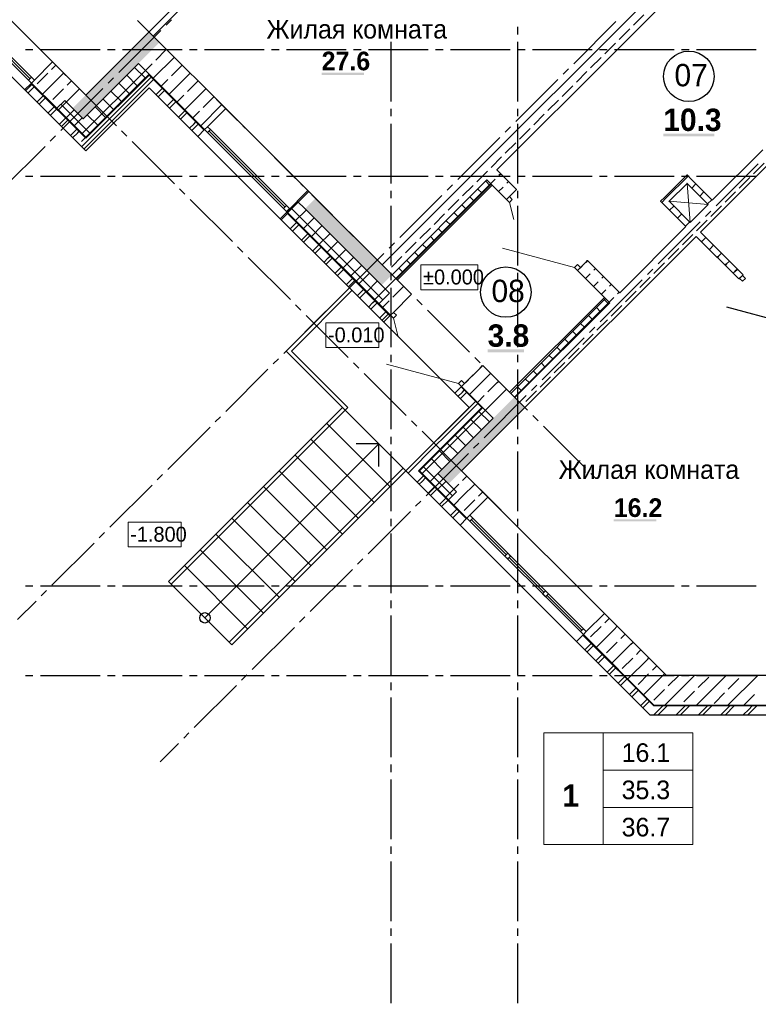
# Model space of a CAD drawing. Header units: millimetres. Extents: x 259029 to 2494469, y -731578 to -57567.
# Tile 157 of 253: x 462884 to 472791, y -617462 to -604248. Entities that reach past the tile are written whole.
import ezdxf

# ---------------------------------------------------------------- set-up
doc = ezdxf.new("R2010")
doc.units = ezdxf.units.MM
for name, color, linetype in [('PDF _Геометрия', 7, 'Continuous'), ('PDF _Сплошная заливка', 7, 'Continuous'), ('PDF _Текст', 7, 'Continuous')]:
    doc.layers.add(name, color=color, linetype=linetype)
doc.layers.add('Выноски', color=20, linetype='Continuous', lineweight=20)
doc.styles.add('PDF Century Gothic', font='GOTHIC.TTF')
doc.styles.add('PDF Century Gothic Bold', font='GOTHICB.TTF')
doc.styles.add('ГОСТ', font='GOST_Common.ttf')

msp = doc.modelspace()

# ---------------------------------------------------------------- linework, layer by layer
at = {"layer": 'PDF _Геометрия', "lineweight": 35}
for points in [[(466503.3, -601699.7), (466916.9, -602113.3), (464618.8, -604411.4), (463770.3, -605259.9)], [(464760.2, -604552.9), (464675.4, -604468), (467171.5, -601971.9)], [(463593.5, -605436.7), (463735, -605578.1), (464477.4, -604835.7)], [(472174.5, -606671), (471891.7, -606388.1), (471835.1, -606331.6), (471538.2, -606628.6), (471481.6, -606685.1), (471821, -607024.5)], [(471496, -606699.5), (471552.6, -606643), (471849.6, -606346)], [(471877.6, -606968), (471594.7, -606685.1), (471835.1, -606444.7), (472118, -606727.5)], [(471899.1, -606508.6), (471955.6, -606452)], [(467744.2, -607536.9), (466853.3, -606645.9)], [(472005.1, -606614.7), (472061.7, -606558.1)], [(466711.9, -606787.4), (467737.2, -607812.7)], [(471602.1, -606805.6), (471658.6, -606749)], [(472111.2, -606720.7), (472167.8, -606664.2)], [(471708.1, -606911.7), (471764.7, -606855.1)], [(471814.2, -607017.7), (471870.8, -606961.1)], [(471958.9, -607155.3), (472531, -607727.4)], [(472587.5, -607670.8), (472015.5, -607098.7)], [(472029.9, -607226.3), (472033.2, -607223), (472086.5, -607169.7)], [(472136, -607332.3), (472144.2, -607324.1), (472192.5, -607275.8)], [(472242, -607438.4), (472255.2, -607425.3), (472298.6, -607381.8)], [(472348.1, -607544.5), (472366.1, -607526.4), (472404.7, -607487.9)], [(472454.2, -607650.5), (472477.1, -607627.6), (472510.7, -607594)], [(472587.5, -607670.8), (472531, -607727.4)], [(469526.4, -609319.1), (469519.4, -609312)], [(468812.3, -610301.9), (469660.8, -609453.4)], [(469236.5, -609594.9), (468494.1, -610337.3), (468635.5, -610478.7)]]:
    msp.add_lwpolyline(points, dxfattribs=at)
at = {"layer": 'PDF _Геометрия', "color": 191, "lineweight": 35, "true_color": 0xc8aaf2}
for points in [[(471873.7, -602467), (472344, -602937.2), (467744.2, -607536.9)], [(472838.5, -603431.7), (472478.3, -603071.5), (469285.7, -606264.1), (469546.9, -606525.3), (469452.2, -606620.1), (469412.6, -606659.7), (469151.4, -606398.5), (467878.6, -607671.2)], [(471115.6, -604322.2), (471257, -604180.8)], [(470924.6, -604513.2), (471066.1, -604371.7)], [(470733.7, -604704.1), (470875.1, -604562.7)], [(470542.8, -604895), (470684.2, -604753.6)], [(470351.9, -605085.9), (470493.3, -604944.5)], [(470161, -605276.8), (470302.4, -605135.4)], [(469970, -605467.8), (470111.5, -605326.3)], [(469779.1, -605658.7), (469920.6, -605517.3)], [(469588.2, -605849.6), (469729.6, -605708.2)], [(469397.3, -606040.5), (469538.7, -605899.1)], [(472853.4, -605992.2), (472174.5, -606671)], [(469206.4, -606231.4), (469347.8, -606090)], [(472015.5, -607098.7), (472987.7, -606126.5)], [(472727.8, -606316.3), (472869.2, -606174.9)], [(469015.5, -606422.4), (469156.9, -606280.9)], [(469201.4, -606448.5), (469262.9, -606387)], [(469312.4, -606337.5), (469335.8, -606314.1)], [(472536.8, -606507.2), (472678.3, -606365.8)], [(468824.5, -606613.3), (468966, -606471.9)], [(469307.5, -606554.6), (469369, -606493.1)], [(469418.5, -606443.6), (469441.9, -606420.2)], [(472345.9, -606698.1), (472487.3, -606556.7)], [(468633.6, -606804.2), (468775, -606662.8)], [(472118, -606727.5), (471877.6, -606968)], [(472155, -606889), (472296.4, -606747.6)], [(468442.7, -606995.1), (468584.1, -606853.7)], [(468251.8, -607186), (468393.2, -607044.6)], [(470799.2, -608046.3), (470367.2, -607614.3), (470406.8, -607574.7), (470501.5, -607479.9), (470933.6, -607911.9), (471821, -607024.5)], [(471964.1, -607080), (472105.5, -606938.5)], [(469660.8, -609453.4), (471958.9, -607155.3)], [(471773.2, -607270.9), (471914.6, -607129.5)], [(468060.9, -607377), (468202.3, -607235.5)], [(471582.3, -607461.8), (471723.7, -607320.4)], [(467869.9, -607567.9), (468011.4, -607426.4)], [(470368.2, -607615.2), (470429.7, -607553.7)], [(470479.2, -607504.2), (470502.5, -607480.9)], [(471391.3, -607652.7), (471532.8, -607511.3)], [(470474.2, -607721.3), (470535.7, -607659.8)], [(470585.2, -607610.3), (470608.6, -607586.9)], [(470691.3, -607716.4), (470714.7, -607693)], [(471200.4, -607843.6), (471341.8, -607702.2)], [(470580.3, -607827.4), (470641.8, -607765.9)], [(470797.4, -607822.4), (470820.7, -607799.1)], [(470686.4, -607933.4), (470747.9, -607871.9)], [(470792.4, -608039.5), (470853.9, -607978)], [(470903.4, -607928.5), (470926.8, -607905.1)], [(471009.5, -608034.6), (471150.9, -607893.1)], [(470799.2, -608046.3), (469526.4, -609319.1)], [(470818.6, -608225.5), (470960, -608084.1)], [(470627.7, -608416.4), (470769.1, -608275)], [(470436.7, -608607.3), (470578.2, -608465.9)], [(470245.8, -608798.2), (470387.2, -608656.8)], [(470054.9, -608989.2), (470196.3, -608847.7)], [(469864, -609180.1), (470005.4, -609038.7)], [(469673.1, -609371), (469814.5, -609229.6)]]:
    msp.add_lwpolyline(points, dxfattribs=at)
at = {"layer": 'PDF _Геометрия', "lineweight": 25}
for points in [[(460635.7, -602874.9), (463770.3, -606009.5), (464618.8, -605161)], [(464463.8, -604256.5), (465029.5, -604822.2)], [(464850, -604321.7), (464920.7, -604251)], [(470316, -604837.9), (470881.7, -604272.2)], [(462837.5, -604327.1), (463403.2, -604892.8)], [(464213.6, -604958.1), (464779.3, -604392.4)], [(467865.7, -604444.4), (467865.7, -604344.4)], [(469565.7, -604444.4), (469565.7, -604344.4)], [(467865.7, -605344.4), (467865.7, -604544.4)], [(469565.7, -605344.4), (469565.7, -604544.4)], [(462962.7, -604647.5), (463062.7, -604647.5)], [(463162.7, -604647.5), (463962.7, -604647.5)], [(464062.7, -604647.5), (464162.7, -604647.5)], [(464262.7, -604647.5), (465062.7, -604647.5)], [(465162.7, -604647.5), (465262.7, -604647.5)], [(465362.7, -604647.5), (466162.7, -604647.5)], [(466262.7, -604647.5), (466362.7, -604647.5)], [(466462.7, -604647.5), (467262.7, -604647.5)], [(467362.7, -604647.5), (467462.7, -604647.5)], [(467562.7, -604647.5), (468362.7, -604647.5)], [(468462.7, -604647.5), (468562.7, -604647.5)], [(468662.7, -604647.5), (469462.7, -604647.5)], [(469562.7, -604647.5), (469662.7, -604647.5)], [(469762.7, -604647.5), (470562.7, -604647.5)], [(470662.7, -604647.5), (470762.7, -604647.5)], [(470862.7, -604647.5), (471662.7, -604647.5)], [(471762.7, -604647.5), (471862.7, -604647.5)], [(471962.7, -604647.5), (472762.7, -604647.5)], [(465100.2, -604892.9), (465170.9, -604963.6)], [(470174.6, -604979.3), (470245.3, -604908.6)], [(463034.9, -605104.4), (463770.3, -605839.8), (464618.8, -604991.3), (465357.7, -605730.2)], [(464618.8, -604977.1), (463770.3, -605825.6), (463381.4, -605436.7)], [(463473.9, -604963.5), (463544.6, -605034.2)], [(464569.3, -605026.7), (463713.8, -605882.3)], [(463713.9, -605953.1), (464022.7, -605644.4), (464262.7, -605404.4), (464622.7, -605044.4), (464647.3, -605019.8)], [(463743.9, -605983.1), (464082.7, -605644.4), (464262.7, -605464.4), (464677.3, -605049.8)], [(464072.2, -605099.5), (464142.9, -605028.8)], [(465241.6, -605034.3), (465807.3, -605600)], [(469538.2, -605615.7), (470103.9, -605050)], [(462950.1, -605189.2), (463042, -605097.3)], [(462963.9, -605203.1), (463048.8, -605118.2)], [(462993.9, -605233.1), (463062.7, -605164.4), (463078.8, -605148.2)], [(463435.8, -605735.9), (464001.5, -605170.2)], [(463615.3, -605105), (464181, -605670.6)], [(464618.8, -605161), (468911.3, -609453.4)], [(464712.4, -605254.6), (464797.3, -605169.8)], [(464742.4, -605284.6), (464827.3, -605199.8)], [(463113.9, -605353.1), (463198.8, -605268.2)], [(463143.9, -605383.1), (463228.8, -605298.2)], [(464862.4, -605404.6), (464862.7, -605404.4), (464947.3, -605319.8)], [(463263.9, -605503.1), (463348.8, -605418.2)], [(463293.9, -605533.1), (463378.8, -605448.2)], [(464892.4, -605434.6), (464977.3, -605349.8)], [(465012.4, -605554.6), (465097.3, -605469.8)], [(467865.7, -605544.4), (467865.7, -605444.4)], [(469565.7, -605544.4), (469565.7, -605444.4)], [(463413.9, -605653.1), (463422.7, -605644.4), (463498.8, -605568.2)], [(463443.9, -605683.1), (463482.7, -605644.4), (463528.8, -605598.2)], [(465042.4, -605584.6), (465127.3, -605499.8)], [(463563.9, -605803.1), (463648.8, -605718.2)], [(465162.4, -605704.6), (465222.7, -605644.4), (465247.3, -605619.8)], [(465192.4, -605734.6), (465277.3, -605649.8)], [(465272.9, -605815), (465364.8, -605723.1)], [(465878, -605670.7), (465948.8, -605741.4)], [(467865.7, -606444.4), (467865.7, -605644.4)], [(469396.7, -605757.1), (469467.5, -605686.4)], [(469565.7, -606444.4), (469565.7, -605644.4)], [(463294.4, -605877.3), (463365.1, -605806.6)], [(463593.9, -605833.1), (463662.7, -605764.4), (463678.8, -605748.2)], [(464251.7, -605741.4), (464322.4, -605812.1)], [(466019.5, -605812.1), (466585.2, -606377.8)], [(468760.4, -606393.5), (469326, -605827.8)], [(462658, -606513.7), (463223.7, -605948)], [(464393.2, -605882.8), (464958.8, -606448.5)], [(472225.5, -606747.4), (472791.1, -606181.7)], [(462962.7, -606347.5), (463062.7, -606347.5)], [(463162.7, -606347.5), (463962.7, -606347.5)], [(464062.7, -606347.5), (464162.7, -606347.5)], [(464262.7, -606347.5), (465062.7, -606347.5)], [(465162.7, -606347.5), (465262.7, -606347.5)], [(465362.7, -606347.5), (466162.7, -606347.5)], [(466262.7, -606347.5), (466362.7, -606347.5)], [(466462.7, -606347.5), (467262.7, -606347.5)], [(467362.7, -606347.5), (467462.7, -606347.5)], [(467562.7, -606347.5), (468362.7, -606347.5)], [(468462.7, -606347.5), (468562.7, -606347.5)], [(468662.7, -606347.5), (469462.7, -606347.5)], [(469562.7, -606347.5), (469662.7, -606347.5)], [(469762.7, -606347.5), (470562.7, -606347.5)], [(470662.7, -606347.5), (470762.7, -606347.5)], [(470862.7, -606347.5), (471662.7, -606347.5)], [(471762.7, -606347.5), (471862.7, -606347.5)], [(471962.7, -606347.5), (472762.7, -606347.5)], [(465029.6, -606519.2), (465100.3, -606589.9)], [(466655.9, -606448.5), (466726.6, -606519.2)], [(467935.2, -607727.8), (469208, -606455)], [(467949.3, -607742), (469222.1, -606469.2)], [(468618.9, -606534.9), (468689.6, -606464.2)], [(466797.3, -606589.9), (467363, -607155.6)], [(467865.7, -606644.4), (467865.7, -606544.4)], [(467982.5, -607171.3), (468548.2, -606605.7)], [(469565.7, -606644.4), (469565.7, -606544.4)], [(465171, -606660.6), (465736.7, -607226.3)], [(466376, -606918.1), (466609.3, -606684.8)], [(467865.7, -607544.4), (467865.7, -606744.4)], [(469565.7, -607544.4), (469565.7, -606744.4)], [(466392.4, -606934.6), (466477.3, -606849.8)], [(466460.8, -606833.3), (467849.9, -608222.4)], [(466467.9, -606826.2), (467857, -608215.3), (467765.1, -608307.2)], [(472084, -606888.8), (472154.8, -606818.1)], [(466512.4, -607054.6), (466597.3, -606969.8)], [(466542.4, -607084.6), (466627.3, -606999.8)], [(471447.6, -607525.2), (472013.3, -606959.5)], [(466662.4, -607204.6), (466662.7, -607204.4), (466747.3, -607119.8)], [(466692.4, -607234.6), (466777.3, -607149.8)], [(465807.4, -607297), (465878.1, -607367.7)], [(466812.4, -607354.6), (466897.3, -607269.8)], [(466842.4, -607384.6), (466927.3, -607299.8)], [(467433.7, -607226.3), (467504.4, -607297)], [(467841.1, -607312.8), (467911.8, -607242.1)], [(465948.8, -607438.4), (466514.5, -608004.1)], [(466962.4, -607504.6), (467022.7, -607444.4), (467047.3, -607419.8)], [(466992.4, -607534.6), (467077.3, -607449.8)], [(467204.7, -607949.2), (467770.4, -607383.5)], [(467575.1, -607367.7), (468140.8, -607933.4)], [(467112.4, -607654.6), (467197.3, -607569.8)], [(467142.4, -607684.6), (467227.3, -607599.8)], [(467865.7, -607744.4), (467865.7, -607644.4)], [(469565.7, -607744.4), (469565.7, -607644.4)], [(471306.2, -607666.6), (471376.9, -607595.9)], [(467305.9, -607848), (466457.4, -608696.5)], [(467262.4, -607804.6), (467262.7, -607804.4), (467347.3, -607719.8)], [(467292.4, -607834.6), (467377.3, -607749.8)], [(467865.7, -608644.4), (467865.7, -607844.4)], [(469565.7, -608644.4), (469565.7, -607844.4)], [(470669.8, -608303), (471235.5, -607737.3)], [(467341.2, -607883.4), (466528.1, -608696.5)], [(467412.4, -607954.6), (467497.3, -607869.8)], [(467442.4, -607984.6), (467527.3, -607899.8)], [(469455.7, -609248.4), (470728.5, -607975.6)], [(466585.2, -608074.8), (466655.9, -608145.5)], [(467063.3, -608090.6), (467134, -608019.9)], [(467562.4, -608104.6), (467622.7, -608044.4), (467647.3, -608019.8)], [(467592.4, -608134.6), (467677.3, -608049.8)], [(468211.5, -608004.1), (468282.2, -608074.8)], [(469469.9, -609262.5), (470742.7, -607989.7)], [(473131.7, -608310.4), (472370.7, -608105.9)], [(466426.9, -608727), (466992.6, -608161.3)], [(466726.6, -608216.2), (467292.3, -608781.9)], [(467712.4, -608254.6), (467797.3, -608169.8)], [(467742.4, -608284.6), (467827.3, -608199.8)], [(468352.9, -608145.6), (468918.6, -608711.2)], [(470528.4, -608444.4), (470599.1, -608373.7)], [(469892, -609080.8), (470457.7, -608515.1)], [(466528.1, -608696.5), (467285, -609453.4), (464916.2, -611822.2)], [(468062.8, -610301.9), (466457.4, -608696.5)], [(467865.7, -608844.4), (467865.7, -608744.4)], [(469565.7, -608844.4), (469565.7, -608744.4)], [(466285.5, -608868.4), (466356.2, -608797.7)], [(467363, -608852.6), (467433.7, -608923.3)], [(468989.3, -608781.9), (469060, -608852.7)], [(465649.1, -609504.8), (466214.8, -608939.1)], [(467504.4, -608994), (468070.1, -609559.7)], [(467865.7, -609744.4), (467865.7, -608944.4)], [(469130.7, -608923.4), (469696.4, -609489.1)], [(469565.7, -609744.4), (469565.7, -608944.4)], [(468719.7, -609261.8), (468811.6, -609169.9), (468719.7, -609261.8)], [(469750.6, -609222.2), (469821.3, -609151.5)], [(468804.5, -609177), (469081, -609453.4), (468232.5, -610301.9), (468875.3, -610944.7)], [(468762.4, -609304.6), (468822.7, -609244.4)], [(468792.4, -609334.6), (468877.3, -609249.8)], [(468822.7, -609244.4), (468847.3, -609219.8)], [(469114.2, -609858.6), (469679.9, -609293)], [(468063.9, -610303.1), (468462.7, -609904.4), (468522.7, -609844.4), (468997.3, -609369.8)], [(468093.9, -610333.1), (468462.7, -609964.4), (468582.7, -609844.4), (469027.3, -609399.8)], [(468098.1, -610266.6), (465729.3, -612635.4), (464880.8, -611786.9), (467214.3, -609453.4)], [(468911.3, -609453.4), (468062.8, -610301.9), (471338.3, -613577.5)], [(469095.1, -609453.4), (468246.6, -610301.9), (468635.5, -610690.8)], [(469767.1, -609559.8), (469837.8, -609630.5)], [(465507.7, -609646.2), (465578.4, -609575.5)], [(467850.7, -610514.1), (467002.1, -609665.5)], [(468140.8, -609630.4), (468211.5, -609701.2)], [(464871.3, -610282.6), (465436.9, -609716.9)], [(468282.2, -609771.9), (468847.9, -610337.5)], [(469908.6, -609701.2), (470474.2, -610266.9)], [(465368.7, -612274.8), (467702.2, -609941.3)], [(467638.5, -610726.2), (466790, -609877.7)], [(467702.2, -610245.1), (467702.2, -609941.3), (467398.3, -609941.3)], [(467865.7, -609944.4), (467865.7, -609844.4)], [(468972.8, -610000.1), (469043.5, -609929.4)], [(469565.7, -609944.4), (469565.7, -609844.4)], [(467426.4, -610938.3), (466577.9, -610089.8)], [(467865.7, -610844.4), (467865.7, -610044.4)], [(468336.4, -610636.5), (468902.1, -610070.8)], [(469565.7, -610844.4), (469565.7, -610044.4)], [(464729.8, -610424), (464800.6, -610353.3)], [(468027.4, -610266.6), (465694, -612600)], [(467214.3, -611150.5), (466365.7, -610301.9)], [(470544.9, -610337.6), (470612.9, -610405.6)], [(468213.9, -610453.1), (468222.7, -610444.4)], [(468222.7, -610444.4), (468298.8, -610368.2)], [(468243.9, -610483.1), (468282.7, -610444.4), (468328.8, -610398.2)], [(468918.6, -610408.3), (468989.3, -610479)], [(464093.4, -611060.4), (464659.1, -610494.7)], [(467002.1, -611362.6), (466153.6, -610514.1)], [(468363.9, -610603.1), (468448.8, -610518.2)], [(468393.9, -610633.1), (468462.7, -610564.4), (468478.8, -610548.2)], [(469060.1, -610549.7), (469625.7, -611115.4)], [(466790, -611574.7), (465941.5, -610726.2)], [(468195, -610777.9), (468265.7, -610707.2)], [(468513.9, -610753.1), (468598.8, -610668.2)], [(468543.9, -610783.1), (468628.8, -610698.2)], [(467558.6, -611414.3), (468124.2, -610848.6)], [(468663.9, -610903.1), (468748.8, -610818.2)], [(468693.9, -610933.1), (468778.8, -610848.2)], [(466577.9, -611786.9), (465729.3, -610938.3)], [(467865.7, -611044.4), (467865.7, -610944.4)], [(468790.4, -611029.6), (468882.3, -610937.6)], [(469565.7, -611044.4), (469565.7, -610944.4)], [(463952, -611201.9), (464022.7, -611131.1)], [(466365.7, -611999), (465517.2, -611150.5)], [(467865.7, -611944.4), (467865.7, -611144.4)], [(469565.7, -611944.4), (469565.7, -611144.4)], [(463315.6, -611838.2), (463881.3, -611272.6)], [(469696.5, -611186.1), (469764.4, -611254.1)], [(466153.6, -612211.1), (465305.1, -611362.6)], [(467417.1, -611555.7), (467487.8, -611485)], [(465941.5, -612423.3), (465092.9, -611574.7)], [(466780.7, -612192.1), (467346.4, -611626.4)], [(462962.7, -611847.5), (463062.7, -611847.5)], [(463162.7, -611847.5), (463962.7, -611847.5)], [(463174.2, -611979.7), (463244.9, -611909)], [(464062.7, -611847.5), (464162.7, -611847.5)], [(464262.7, -611847.5), (465062.7, -611847.5)], [(465162.7, -611847.5), (465262.7, -611847.5)], [(465362.7, -611847.5), (466162.7, -611847.5)], [(466262.7, -611847.5), (466362.7, -611847.5)], [(466462.7, -611847.5), (467262.7, -611847.5)], [(467362.7, -611847.5), (467462.7, -611847.5)], [(467562.7, -611847.5), (468362.7, -611847.5)], [(468462.7, -611847.5), (468562.7, -611847.5)], [(468662.7, -611847.5), (469462.7, -611847.5)], [(469562.7, -611847.5), (469662.7, -611847.5)], [(469762.7, -611847.5), (470562.7, -611847.5)], [(470662.7, -611847.5), (470762.7, -611847.5)], [(470862.7, -611847.5), (471662.7, -611847.5)], [(471762.7, -611847.5), (471862.7, -611847.5)], [(471962.7, -611847.5), (472762.7, -611847.5)], [(462856.9, -612297), (463103.5, -612050.4)], [(467865.7, -612144.4), (467865.7, -612044.4)], [(469565.7, -612144.4), (469565.7, -612044.4)], [(466639.3, -612333.5), (466710, -612262.8)], [(467865.7, -613044.4), (467865.7, -612244.4)], [(469565.7, -613044.4), (469565.7, -612244.4)], [(473755.7, -612257.5), (473565.7, -612257.5), (473565.7, -613457.5), (471388, -613457.5), (470438, -612507.4)], [(466002.9, -612969.9), (466568.6, -612404.2)], [(470353.1, -612592.3), (470445, -612500.3)], [(470463.9, -612703.1), (470548.8, -612618.2)], [(470493.9, -612733.1), (470578.8, -612648.2)], [(470613.9, -612853.1), (470622.7, -612844.4)], [(470622.7, -612844.4), (470698.8, -612768.2)], [(470643.9, -612883.1), (470682.7, -612844.4), (470728.8, -612798.2)], [(470763.9, -613003.1), (470848.8, -612918.2)], [(470793.9, -613033.1), (470862.7, -612964.4)], [(470862.7, -612964.4), (470878.8, -612948.2)], [(462962.7, -613047.5), (463062.7, -613047.5)], [(463162.7, -613047.5), (463962.7, -613047.5)], [(464062.7, -613047.5), (464162.7, -613047.5)], [(464262.7, -613047.5), (465062.7, -613047.5)], [(465162.7, -613047.5), (465262.7, -613047.5)], [(465362.7, -613047.5), (466162.7, -613047.5)], [(465861.5, -613111.3), (465932.2, -613040.6)], [(466262.7, -613047.5), (466362.7, -613047.5)], [(466462.7, -613047.5), (467262.7, -613047.5)], [(467362.7, -613047.5), (467462.7, -613047.5)], [(467562.7, -613047.5), (468362.7, -613047.5)], [(468462.7, -613047.5), (468562.7, -613047.5)], [(468662.7, -613047.5), (469462.7, -613047.5)], [(469562.7, -613047.5), (469662.7, -613047.5)], [(469762.7, -613047.5), (470562.7, -613047.5)], [(470662.7, -613047.5), (470762.7, -613047.5)], [(470862.7, -613047.5), (471662.7, -613047.5)], [(470913.9, -613153.1), (470998.8, -613068.2)], [(470943.9, -613183.1), (471028.8, -613098.2)], [(471762.7, -613047.5), (471862.7, -613047.5)], [(471962.7, -613047.5), (472762.7, -613047.5)], [(465225.1, -613747.7), (465790.8, -613182)], [(467865.7, -613244.4), (467865.7, -613144.4)], [(469565.7, -613244.4), (469565.7, -613144.4)], [(471063.9, -613303.1), (471148.8, -613218.2)], [(471093.9, -613333.1), (471178.8, -613248.2)], [(467865.7, -614144.4), (467865.7, -613344.4)], [(469565.7, -614144.4), (469565.7, -613344.4)], [(471222.7, -613444.4), (471298.8, -613368.2)], [(471243.9, -613483.1), (471282.7, -613444.4), (471328.8, -613398.2)], [(471213.9, -613453.1), (471222.7, -613444.4)], [(471389.5, -613577.5), (471462.7, -613504.4)], [(471462.7, -613504.4), (471509.6, -613457.5)], [(471462.7, -613564.4), (471569.6, -613457.5)], [(471689.6, -613577.5), (471809.5, -613457.5)], [(471749.6, -613577.5), (471869.6, -613457.5)], [(471989.5, -613577.5), (472062.7, -613504.4), (472109.6, -613457.5)], [(472062.7, -613564.4), (472169.6, -613457.5)], [(472289.6, -613577.5), (472409.5, -613457.5)], [(472349.6, -613577.5), (472469.6, -613457.5)], [(472589.5, -613577.5), (472662.7, -613504.4)], [(472662.7, -613504.4), (472709.6, -613457.5)], [(472662.7, -613564.4), (472769.6, -613457.5)], [(471338.3, -613577.5), (473685.7, -613577.5)], [(471449.6, -613577.5), (471462.7, -613564.4)], [(472049.5, -613577.5), (472062.7, -613564.4)], [(472649.5, -613577.5), (472662.7, -613564.4)], [(465083.7, -613889.1), (465154.4, -613818.4)], [(464766.4, -614206.5), (465013, -613959.9)], [(467865.7, -614344.4), (467865.7, -614244.4)], [(469565.7, -614344.4), (469565.7, -614244.4)], [(467865.7, -615244.4), (467865.7, -614444.4)], [(469565.7, -615244.4), (469565.7, -614444.4)], [(467865.7, -615444.4), (467865.7, -615344.4)], [(469565.7, -615444.4), (469565.7, -615344.4)], [(467865.7, -616344.4), (467865.7, -615544.4)], [(469565.7, -616344.4), (469565.7, -615544.4)], [(467865.7, -616544.4), (467865.7, -616444.4)], [(469565.7, -616544.4), (469565.7, -616444.4)], [(467865.7, -617444.4), (467865.7, -616644.4)], [(469565.7, -617444.4), (469565.7, -616644.4)]]:
    msp.add_lwpolyline(points, dxfattribs=at)
at = {"layer": 'PDF _Геометрия', "lineweight": 13}
for points in [[(463324.8, -604814.5), (461762.2, -603251.8)], [(463002.4, -605057.7), (461518.9, -603574.2)], [(463042, -605018.1), (461558.5, -603534.6)], [(463022.2, -605037.9), (462554.1, -604569.8)], [(463721.4, -605776.7), (464569.9, -604928.2)], [(464567.2, -605028.8), (464425.7, -604887.3)], [(464461.1, -605134.8), (464319.7, -604993.4)], [(464249, -605347), (464107.5, -605205.5)], [(464355, -605240.9), (464213.6, -605099.5)], [(464142.9, -605453), (464001.5, -605311.6)], [(463403.2, -605458.5), (463509.3, -605352.4)], [(463824.7, -605771.2), (463435.8, -605382.3)], [(463509.3, -605564.6), (463615.3, -605458.5)], [(464036.8, -605559.1), (463895.4, -605417.7)], [(466747.2, -606539.9), (465647.6, -605440.3)], [(463615.3, -605670.6), (463721.4, -605564.6)], [(463930.8, -605665.2), (463789.3, -605523.7)], [(465444, -605723.1), (466464.4, -606743.5)], [(465404.4, -605762.7), (466424.8, -606783.1)], [(465424.2, -605742.9), (466444.6, -606763.3)], [(467928.7, -607721.3), (469201.4, -606448.5)], [(469085.6, -606577.4), (469029.1, -606520.8)], [(469191.7, -606471.3), (469135.1, -606414.7)], [(468979.6, -606683.4), (468923, -606626.9)], [(466479.1, -606837.4), (466620.5, -606696)], [(467756.3, -608005.7), (466522.3, -606771.8)], [(468873.5, -606789.5), (468816.9, -606732.9)], [(469452.2, -606699.3), (469513.7, -606928.7)], [(466585.2, -606943.5), (466726.6, -606802.1)], [(466691.2, -607049.5), (466832.6, -606908.1)], [(468767.4, -606895.6), (468710.9, -606839)], [(466797.3, -607155.6), (466938.7, -607014.2)], [(468555.3, -607107.7), (468498.7, -607051.1)], [(468661.4, -607001.6), (468604.8, -606945.1)], [(466903.3, -607261.7), (467044.8, -607120.2)], [(468449.2, -607213.8), (468392.7, -607157.2)], [(467009.4, -607367.7), (467150.8, -607226.3)], [(468343.2, -607319.8), (468286.6, -607263.3)], [(470327.6, -607574.7), (469362.2, -607316)], [(467115.5, -607473.8), (467256.9, -607332.4)], [(467221.5, -607579.9), (467363, -607438.4)], [(468237.1, -607425.9), (468180.5, -607369.3)], [(467327.6, -607685.9), (467469, -607544.5)], [(468025, -607638), (467968.4, -607581.5)], [(468131, -607532), (468074.5, -607475.4)], [(467433.7, -607792), (467575.1, -607650.6)], [(467539.7, -607898.1), (467681.2, -607756.6)], [(467645.8, -608004.1), (467787.2, -607862.7)], [(469519.6, -609312.3), (470792.4, -608039.5)], [(470676.9, -608168.7), (470620.3, -608112.1)], [(470783, -608062.6), (470726.4, -608006)], [(470570.8, -608274.7), (470514.3, -608218.2)], [(467896.6, -608254.9), (467958, -608484.3)], [(470464.8, -608380.8), (470408.2, -608324.2)], [(470358.7, -608486.9), (470302.1, -608430.3)], [(470252.6, -608592.9), (470196.1, -608536.4)], [(470040.5, -608805.1), (469983.9, -608748.5)], [(470146.6, -608699), (470090, -608642.4)], [(468772, -609130.3), (467806.5, -608871.6)], [(469934.4, -608911.1), (469877.9, -608854.6)], [(469828.4, -609017.2), (469771.8, -608960.6)], [(469722.3, -609123.3), (469665.7, -609066.7)], [(469616.2, -609229.3), (469559.7, -609172.8)], [(468282.2, -610337.5), (469130.7, -609489.1)], [(469184.9, -609646.5), (469043.5, -609505.1)], [(469078.8, -609752.6), (468937.4, -609611.2)], [(468866.7, -609964.7), (468725.3, -609823.3)], [(468972.8, -609858.6), (468831.4, -609717.2)], [(468760.6, -610070.8), (468619.2, -609929.4)], [(468654.6, -610176.8), (468513.2, -610035.4)], [(468548.5, -610282.9), (468407.1, -610141.5)], [(468689.9, -610636.5), (468301, -610247.6)], [(468388.3, -610443.6), (468494.4, -610337.5)], [(468494.4, -610549.7), (468600.4, -610443.6)], [(468600.4, -610655.7), (468706.5, -610549.7)], [(470727.8, -612217.5), (469165.1, -610654.8)], [(470405.4, -612460.7), (468921.9, -610977.2)], [(469409.8, -611425.5), (468941.7, -610957.4)], [(470445, -612421.1), (468961.5, -610937.6)], [(469917.5, -611933.2), (469449.4, -611465.1)], [(470425.2, -612440.9), (469957.1, -611972.8)]]:
    msp.add_lwpolyline(points, dxfattribs=at)
at = {"layer": 'PDF _Геометрия', "color": 9, "lineweight": 25, "true_color": 0xc8c8a0}
for points in [[(464709.2, -604788.9), (464850.6, -604647.5)], [(465647.6, -605440.3), (464760.2, -604552.9)], [(464676, -605034.3), (464958.8, -604751.4)], [(463381.4, -605436.7), (463042, -605097.3), (463081.6, -605057.7), (463324.8, -604814.5), (463770.3, -605259.9)], [(463309.1, -604916.2), (463367.9, -604857.5)], [(464477.4, -604835.7), (465364.8, -605723.1)], [(464569.9, -604928.2), (464659.7, -604838.4)], [(464921.3, -605001.1), (465062.7, -604859.7)], [(463118.2, -605107.1), (463259.6, -604965.7)], [(463191.1, -605246.4), (463473.9, -604963.5)], [(463521.2, -605128.4), (463580, -605069.6)], [(464782, -605140.3), (464871.8, -605050.6)], [(464888.1, -605246.4), (465170.9, -604963.6)], [(465133.4, -605213.2), (465274.9, -605071.8)], [(463330.3, -605319.3), (463471.7, -605177.8)], [(463509.3, -605352.4), (463686, -605175.7)], [(465100.2, -605458.5), (465383.1, -605175.7)], [(463593.5, -605436.7), (463487.5, -605330.6), (463381.4, -605436.7)], [(464994.2, -605352.5), (465083.9, -605262.7)], [(465345.6, -605425.3), (465487, -605283.9)], [(465312.4, -605670.7), (465595.2, -605387.8)], [(465647.6, -605440.3), (465404.4, -605683.5), (465364.8, -605723.1)], [(465206.3, -605564.6), (465296.1, -605474.8)], [(466711.9, -606787.4), (466605.8, -606681.3), (466747.2, -606539.9)], [(466620.5, -606696), (466759.8, -606556.7)], [(466853.3, -606645.9), (466747.2, -606539.9)], [(468139.8, -607932.5), (467878.6, -607671.2)], [(467857, -608215.3), (467701.8, -608060.1), (467843.2, -607918.7), (467737.2, -607812.7)], [(467787.2, -607862.7), (467791.5, -607858.4), (467928.7, -607721.3)], [(467891.2, -607970.9), (467906.8, -607955.3), (468032.6, -607829.5)], [(468139.8, -607932.5), (467896.6, -608175.7), (467857, -608215.3)], [(467751.9, -608110.2), (467841.7, -608020.4)], [(469236.5, -609594.9), (468811.6, -609169.9), (468851.2, -609130.3), (469094.4, -608887), (469519.4, -609312)], [(468951.8, -609031.6), (469058.8, -608924.6), (469093.2, -608890.2)], [(468918.6, -609276.9), (469174, -609021.5), (469201.4, -608994.1)], [(468812.5, -609170.9), (468902.3, -609081.1)], [(469163.9, -609243.7), (469289.2, -609118.4), (469305.4, -609102.3)], [(469024.7, -609383), (469114.4, -609293.2)], [(469130.7, -609489.1), (469404.5, -609215.3), (469413.6, -609206.2)], [(468812.3, -610301.9), (469165.1, -610654.8), (468921.9, -610898), (468882.3, -610937.6), (468635.5, -610690.8)], [(468635.5, -610690.8), (468741.6, -610584.8), (468635.5, -610478.7)], [(468706.5, -610761.8), (468824, -610644.3), (468989.3, -610479)], [(468711.1, -610545.1), (468775, -610481.1)], [(468824.5, -610431.7), (468883.3, -610372.9)], [(468706.5, -610549.7), (468711.1, -610545.1)], [(469036.7, -610643.8), (469095.4, -610585)], [(468845.7, -610834.7), (468936.9, -610743.6), (468987.2, -610693.3)], [(473155.7, -613047.5), (471557.8, -613047.5), (470727.8, -612217.5), (470484.6, -612460.7), (470445, -612500.3), (471392.2, -613447.5), (473005.7, -613447.5)], [(470733.7, -612340.8), (470743.2, -612331.4), (470792.5, -612282.1)], [(470542.8, -612531.8), (470684.2, -612390.3)], [(470615.7, -612671), (470856.1, -612430.6), (470898.5, -612388.2)], [(470754.9, -612743.9), (470896.4, -612602.5)], [(470827.8, -612883.1), (471081.9, -612629.1), (471110.7, -612600.3)], [(470945.9, -612553), (470969, -612529.8), (471004.6, -612494.2)], [(471158, -612765.1), (471194.8, -612728.3), (471216.7, -612706.4)], [(470967.1, -612956), (471108.5, -612814.6)], [(471040, -613095.3), (471307.7, -612827.6), (471322.8, -612812.4)], [(471370.1, -612977.2), (471420.6, -612926.8), (471428.9, -612918.5)], [(471179.2, -613168.2), (471320.6, -613026.7)], [(471252.1, -613307.4), (471533.5, -613026)], [(471536.3, -613447.5), (471936.3, -613047.5)], [(471582.3, -613189.4), (471723.7, -613047.9)], [(471960.5, -613447.5), (472360.5, -613047.5)], [(471985.3, -613210.6), (472126.7, -613069.2)], [(472384.8, -613447.5), (472784.8, -613047.5)], [(472388.4, -613231.8), (472529.8, -613090.4)], [(471440.3, -613331.3), (471532.8, -613238.9)], [(471794.4, -613401.5), (471935.8, -613260.1)], [(471391.3, -613380.3), (471440.3, -613331.3)], [(472197.4, -613422.7), (472338.9, -613281.3)], [(472600.5, -613443.9), (472741.9, -613302.5)]]:
    msp.add_lwpolyline(points, dxfattribs=at)
at = {"layer": 'PDF _Геометрия', "lineweight": 13}
for points in [[(463081.6, -605057.7), (463042, -605018.1), (463002.4, -605057.7), (463042, -605097.3)], [(465404.4, -605683.5), (465444, -605723.1), (465404.4, -605762.7), (465364.8, -605723.1)], [(469452.2, -606699.3), (469412.6, -606659.7), (469452.2, -606620.1), (469491.8, -606659.7)], [(466504, -606783.1), (466464.4, -606743.5), (466424.8, -606783.1), (466464.4, -606822.7)], [(470367.2, -607614.3), (470327.6, -607574.7), (470367.2, -607535.1), (470406.8, -607574.7)], [(472579, -607758.5), (472539.4, -607718.9), (472579, -607679.3), (472618.6, -607718.9)], [(467896.6, -608254.9), (467857, -608215.3), (467896.6, -608175.7), (467936.2, -608215.3)], [(468811.6, -609169.9), (468772, -609130.3), (468811.6, -609090.7), (468851.2, -609130.3)], [(468921.9, -610898), (468961.5, -610937.6), (468921.9, -610977.2), (468882.3, -610937.6)], [(469469.2, -611445.3), (469429.6, -611405.7), (469390, -611445.3), (469429.6, -611484.9)], [(469976.9, -611953), (469937.3, -611913.4), (469897.7, -611953), (469937.3, -611992.6)], [(470484.6, -612460.7), (470445, -612421.1), (470405.4, -612460.7), (470445, -612500.3)], [(470712.5, -613818.9), (469912.5, -613818.9), (469912.5, -615318.9), (470712.5, -615318.9)], [(470712.5, -613818.9), (471912.5, -613818.9), (471912.5, -614318.9), (470712.5, -614318.9)], [(470712.5, -614318.9), (471912.5, -614318.9), (471912.5, -614818.9), (470712.5, -614818.9)], [(470712.5, -614818.9), (471912.5, -614818.9), (471912.5, -615318.9), (470712.5, -615318.9)]]:
    msp.add_lwpolyline(points, close=True, dxfattribs=at)
at = {"layer": 'PDF _Геометрия', "lineweight": 18}
for points in [[(471835.2, -606444.7), (472118, -606727.6), (471877.6, -606968), (471594.7, -606685.1)], [(468267, -607871.8), (469028.6, -607871.8), (469028.6, -607538.5), (468267, -607538.5)], [(466992.2, -608649.1), (467703.4, -608649.1), (467703.4, -608315.7), (466992.2, -608315.7)], [(464338.8, -611324.2), (465050, -611324.2), (465050, -610990.9), (464338.8, -610990.9)]]:
    msp.add_lwpolyline(points, close=True, dxfattribs=at)
for points in [[(471877.6, -606968), (471835.2, -606444.7)], [(472118, -606727.6), (471594.7, -606685.1)]]:
    msp.add_lwpolyline(points, dxfattribs=at)
at = {"layer": 'PDF _Геометрия', "lineweight": 25}
for centre, radius in [((471859.8, -605008.1), 338.3), ((469405.4, -607903.7), 338.3), ((465368.7, -612274.8), 70)]:
    msp.add_circle(centre, radius, dxfattribs=at)
at = {"layer": 'PDF _Сплошная заливка', "color": 7, "lineweight": 35, "true_color": 0xf1f1f1, "transparency": 33554559}
for points in [[(464618.8, -604411.4), (463593.5, -605436.7), (464760.2, -604552.9), (463735, -605578.1)], [(467878.6, -607671.2), (466853.3, -606645.9), (467737.2, -607812.7), (466711.9, -606787.4)], [(469519.4, -609312), (468494.1, -610337.3), (469660.8, -609453.4), (468635.5, -610478.7)]]:
    msp.add_solid(points, dxfattribs=at)
at = {"layer": 'PDF _Сплошная заливка', "lineweight": 25, "transparency": 33554559}
for points in [[(466934.4, -604987.7), (467502.9, -604987.7), (466934.4, -604956.4), (467502.9, -604956.4)], [(471517.3, -605814.9), (472199.5, -605814.9), (471517.3, -605777.3), (472199.5, -605777.3)], [(469160.9, -608710.5), (469648.1, -608710.5), (469160.9, -608672.9), (469648.1, -608672.9)], [(470853.2, -610982.2), (471421.7, -610982.2), (470853.2, -610950.9), (471421.7, -610950.9)]]:
    msp.add_solid(points, dxfattribs=at)

# ---------------------------------------------------------------- texts
at = {"layer": 'PDF _Текст', "attachment_point": 7}
for s, insert, char_height, style in [('Жилая комната', (466194.8, -604503.9), 249.998, 'PDF Century Gothic'), ('27.6', (466934.4, -604930.4), 250, 'PDF Century Gothic Bold'), ('07', (471666.9, -605146.1), 300, 'PDF Century Gothic'), ('10.3', (471517.3, -605746.1), 300, 'PDF Century Gothic Bold'), ('±0.000', (468294.8, -607803.5), 200, 'PDF Century Gothic'), ('08', (469212.5, -608041.7), 300, 'PDF Century Gothic'), ('3.8', (469160.9, -608641.7), 300, 'PDF Century Gothic Bold'), ('-0.010', (467019.9, -608580.8), 200, 'PDF Century Gothic'), ('Жилая комната', (470113.6, -610413.4), 249.998, 'PDF Century Gothic'), ('16.2', (470853.2, -610924.9), 250, 'PDF Century Gothic Bold'), ('-1.800', (464366.6, -611255.9), 200, 'PDF Century Gothic'), ('16.1', (470958.1, -614212.3), 250, 'PDF Century Gothic'), ('1', (470163.8, -614811.1), 300, 'PDF Century Gothic Bold'), ('35.3', (470958.1, -614712.3), 250, 'PDF Century Gothic'), ('36.7', (470958.1, -615212.3), 250, 'PDF Century Gothic')]:
    msp.add_mtext(s, dxfattribs=dict(at, insert=insert, char_height=char_height, style=style))
at = {"layer": 'Выноски'}
note = msp.add_mtext_static_columns([''] * 2, width=19641.405, gutter_width=8167.2, height=0, dxfattribs=dict(at, insert=(385740.7, -593573.6), char_height=250, attachment_point=1, style='ГОСТ'))
for column, words in zip([note] + note.columns.linked_columns, ['\\pi10527.89954; \\P\\pi570.45,l346.2,t2000;1.^IОбщие указания см. лист 1. {\\H1.46663x; }\\P2.^IМонтажные узлы 1;2;3;4;6;7;8 см. лист{\\C0; 7.\\H1.45562x; \\H0.68699x;\\P}3.^IСварку производить согласно СП70.1330.2011 электродами Э42 ГОСТ 9467-75*.{\\H1.45929x; }\\P4.^IВсе металлические конструкции окрасить эмалью ПФ-1189 по ГОСТ 6465-79 в два слоя. Эмаль наносить на {\\H1.45807x; }\\P\\pi0,t346.2;грунтовку ГФ-021 по ГОСТ 25129-82 (первый слой - на заводе-изготовителе, второй слой - на монтаже).{\\H1.65848x; }\\P\\pi570.45,t2000;5.^IОгнезащиту металлических косоуров см.л. 9.{\\H1.19167x; }\\P6.^IДлину швов принимать по длине сопряжения свариваемых элементов. все катеты сварных швов принимать {\\H1.54728x; }\\P\\pi0,t346.2;высотой 6 мм, кроме оговоренных.{\\H1.42874x; }\\P\\pi570.45,t2000;7.^IМонтаж стальных конструкций производить в соответствии с указаниями СП 70.1333.0.2012"Несущие и {\\H1.46825x; }\\P\\pi0,t346.2;ограждающие конструкции".{\\H1.45508x; }\\P\\pi570.45,t2000;8.^IЖелезобетонные изделия монтировать на цем-песчаном растворе М100 толщ. 10мм.{\\H1.46099x; }\\P{\\C0;9.^IНа разрезах 1-1;2-2 отметки чистого пола.\\H1.45599x; \\H0.68682x;\\P\\pi10570.70257,l0,tz;\\H1.82587x; \\H0.54768x;\\P\\H1.55804x; \\H0.64183x;\\P\\H1.64732x; \\H0.60705x;\\P\\pi812.5,l41.6675;\\H1.23836x; \\H0.80752x;\\P}', '']):
    column.text = words

doc.saveas('drawing.dxf')
